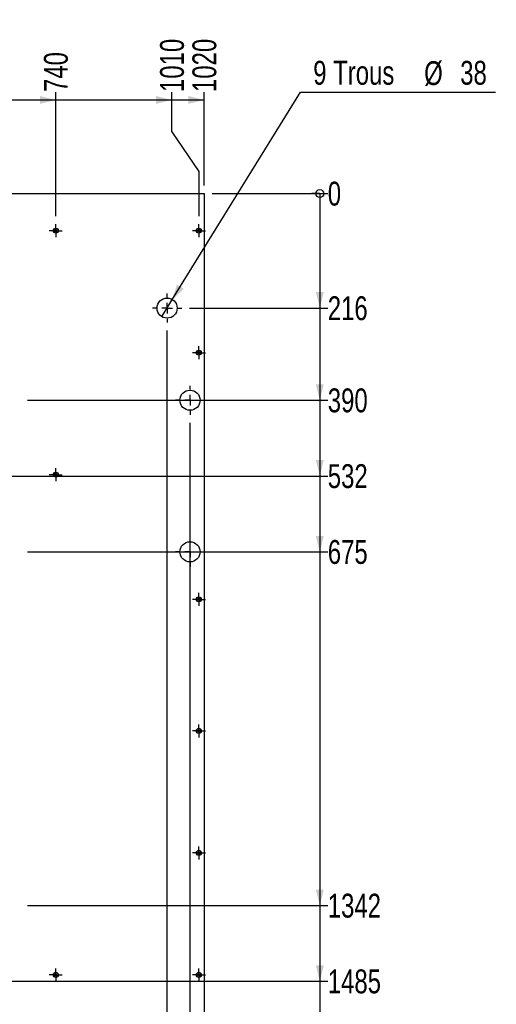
# Model space of a CAD drawing. Header units: millimetres. Extents: x 0 to 841, y 0 to 594.
# Tile 89 of 102: x 350 to 410, y 388 to 512. Entities that reach past the tile are written whole.
import ezdxf

# ---------------------------------------------------------------- set-up
doc = ezdxf.new("R2010")
doc.units = ezdxf.units.MM
doc.linetypes.add('CENTERX2', pattern=[20.32, 12.7, -2.54, 2.54, -2.54])
doc.layers.add('COTES', color=1, linetype='Continuous')
doc.layers.add('TRAIT-MIXTES', color=3, linetype='CENTERX2')
doc.layers.add('TRAIT-FORT', color=4, linetype='Continuous', lineweight=25)
doc.styles.add('SLDTEXTSTYLE0', font='TXT', dxfattribs={"width": 0.75})
doc.dimstyles.new('SLDDIMSTYLE2', dxfattribs={"dimtxt": 3, "dimasz": 0.333333, "dimexe": 0, "dimexo": 0.0625, "dimgap": 0.75, "dimtad": 0, "dimtih": 1, "dimtoh": 1, "dimdec": 0, "dimlfac": 15, "dimrnd": 1e-09, "dimdsep": 46, "dimtxsty": 'SLDTEXTSTYLE0', "dimblk1": 'ORIGIN', "dimblk2": 'ORIGIN', "dimsah": 1, "dimcen": 0.09, "dimadec": 0, "dimazin": 2, "dimtfac": 1, "dimtdec": 0, "dimtofl": 0, "dimtmove": 0, "dimatfit": 3, "dimldrblk": 'ORIGIN', "dimfxl": 1, "dimfrac": 2, "dimtolj": 1, "dimtzin": 12, "dimarcsym": 0})
doc.dimstyles.new('SLDDIMSTYLE3', dxfattribs={"dimtxt": 3, "dimasz": 2, "dimexe": 0, "dimexo": 0.0625, "dimgap": 0.75, "dimtad": 0, "dimtih": 1, "dimtoh": 1, "dimdec": 0, "dimlfac": 15, "dimrnd": 1e-09, "dimzin": 12, "dimdsep": 46, "dimtxsty": 'SLDTEXTSTYLE0', "dimsah": 1, "dimcen": 0.09, "dimadec": 0, "dimazin": 3, "dimtfac": 1, "dimtdec": 0, "dimtofl": 0, "dimtmove": 0, "dimatfit": 3, "dimfxl": 1, "dimfrac": 2, "dimtolj": 1, "dimtzin": 12, "dimarcsym": 0})
doc.dimstyles.new('SLDDIMSTYLE4', dxfattribs={"dimtxt": 3, "dimasz": 2, "dimexe": 0, "dimexo": 0.0625, "dimgap": 0.75, "dimtad": 0, "dimtih": 1, "dimtoh": 1, "dimdec": 0, "dimlfac": 15, "dimrnd": 1e-09, "dimzin": 12, "dimdsep": 46, "dimtxsty": 'SLDTEXTSTYLE0', "dimblk1": 'NONE', "dimsah": 1, "dimcen": 0, "dimadec": 0, "dimazin": 3, "dimtfac": 1, "dimtdec": 0, "dimtmove": 0, "dimatfit": 3, "dimldrblk": 'NONE', "dimfxl": 1, "dimfrac": 2, "dimtolj": 1, "dimtzin": 12, "dimarcsym": 0})

# ---------------------------------------------------------------- blocks, each defined once
blk = doc.blocks.new('_D_177')
at = {"layer": 'COTES', "color": 1, "transparency": 16777216}
for p, q in [((355.03, 487.4), (355.03, 503.01)), ((340.69, 502.01), (355.03, 502.01))]:
    blk.add_line(p, q, dxfattribs=at)
blk.add_solid([(355.03, 502.01), (353.03, 502.51), (353.03, 501.51)], dxfattribs=at)
at = {"layer": 'COTES', "color": 1, "transparency": 16777216, "insert": (353.54, 503.01), "char_height": 3, "attachment_point": 1, "rotation": 90, "style": 'SLDTEXTSTYLE0'}
blk.add_mtext('740', dxfattribs=at)
blk = doc.blocks.new('_D_178')
at = {"layer": 'COTES', "color": 1, "transparency": 16777216}
for p, q in [((369.63, 498.01), (369.63, 503.01)), ((355.03, 502.01), (369.63, 502.01)), ((369.63, 498.01), (373.03, 493.01)), ((373.03, 493.01), (373.03, 487.4))]:
    blk.add_line(p, q, dxfattribs=at)
blk.add_solid([(369.63, 502.01), (367.63, 502.51), (367.63, 501.51)], dxfattribs=at)
at = {"layer": 'COTES', "color": 1, "transparency": 16777216, "insert": (368.14, 503.01), "char_height": 3, "attachment_point": 1, "rotation": 90, "style": 'SLDTEXTSTYLE0'}
blk.add_mtext('1010', dxfattribs=at)
blk = doc.blocks.new('_D_179')
at = {"layer": 'COTES', "color": 1, "transparency": 16777216}
for p, q in [((373.69, 491.25), (373.69, 503.01)), ((369.63, 502.01), (373.69, 502.01))]:
    blk.add_line(p, q, dxfattribs=at)
blk.add_solid([(373.69, 502.01), (371.69, 502.51), (371.69, 501.51)], dxfattribs=at)
at = {"layer": 'COTES', "color": 1, "transparency": 16777216, "insert": (372.21, 503.01), "char_height": 3, "attachment_point": 1, "rotation": 90, "style": 'SLDTEXTSTYLE0'}
blk.add_mtext('1020', dxfattribs=at)
blk = doc.blocks.new('_ORIGIN')
at = {"color": 0, "linetype": 'ByBlock', "lineweight": -2}
blk.add_line((0, 0), (-1, 0), dxfattribs=at)
blk.add_circle((0, 0), 0.5, dxfattribs=at)
blk = doc.blocks.new('_D_195')
at = {"layer": 'COTES', "color": 1, "transparency": 16777216}
blk.add_line((374.69, 490.25), (389.23, 490.25), dxfattribs=at)
blk.add_blockref('_ORIGIN', (388.23, 490.25), dxfattribs=at)
at = {"layer": 'COTES', "color": 1, "transparency": 16777216, "insert": (389.23, 491.74), "char_height": 3, "attachment_point": 1, "style": 'SLDTEXTSTYLE0'}
blk.add_mtext('0', dxfattribs=at)
blk = doc.blocks.new('_D_196')
at = {"layer": 'COTES', "color": 1, "transparency": 16777216}
for p, q in [((388.23, 490.25), (388.23, 475.86)), ((371.86, 475.86), (389.23, 475.86))]:
    blk.add_line(p, q, dxfattribs=at)
blk.add_solid([(388.23, 475.86), (388.73, 477.86), (387.73, 477.86)], dxfattribs=at)
at = {"layer": 'COTES', "color": 1, "transparency": 16777216, "insert": (389.23, 477.34), "char_height": 3, "attachment_point": 1, "style": 'SLDTEXTSTYLE0'}
blk.add_mtext('216', dxfattribs=at)
blk = doc.blocks.new('_D_197')
at = {"layer": 'COTES', "color": 1, "transparency": 16777216}
for p, q in [((388.23, 475.86), (388.23, 464.28)), ((351.49, 464.28), (389.23, 464.28))]:
    blk.add_line(p, q, dxfattribs=at)
blk.add_solid([(388.23, 464.28), (388.73, 466.28), (387.73, 466.28)], dxfattribs=at)
at = {"layer": 'COTES', "color": 1, "transparency": 16777216, "insert": (389.23, 465.76), "char_height": 3, "attachment_point": 1, "style": 'SLDTEXTSTYLE0'}
blk.add_mtext('390', dxfattribs=at)
blk = doc.blocks.new('_D_198')
at = {"layer": 'COTES', "color": 1, "transparency": 16777216}
for p, q in [((388.23, 464.28), (388.23, 454.75)), ((314.84, 454.75), (389.23, 454.75))]:
    blk.add_line(p, q, dxfattribs=at)
blk.add_solid([(388.23, 454.75), (388.73, 456.75), (387.73, 456.75)], dxfattribs=at)
at = {"layer": 'COTES', "color": 1, "transparency": 16777216, "insert": (389.23, 456.24), "char_height": 3, "attachment_point": 1, "style": 'SLDTEXTSTYLE0'}
blk.add_mtext('532', dxfattribs=at)
blk = doc.blocks.new('_D_199')
at = {"layer": 'COTES', "color": 1, "transparency": 16777216}
for p, q in [((388.23, 454.75), (388.23, 445.23)), ((351.49, 445.23), (389.23, 445.23))]:
    blk.add_line(p, q, dxfattribs=at)
blk.add_solid([(388.23, 445.23), (388.73, 447.23), (387.73, 447.23)], dxfattribs=at)
at = {"layer": 'COTES', "color": 1, "transparency": 16777216, "insert": (389.23, 446.71), "char_height": 3, "attachment_point": 1, "style": 'SLDTEXTSTYLE0'}
blk.add_mtext('675', dxfattribs=at)
blk = doc.blocks.new('_D_200')
at = {"layer": 'COTES', "color": 1, "transparency": 16777216}
for p, q in [((388.23, 445.23), (388.23, 400.78)), ((351.49, 400.78), (389.23, 400.78))]:
    blk.add_line(p, q, dxfattribs=at)
blk.add_solid([(388.23, 400.78), (388.73, 402.78), (387.73, 402.78)], dxfattribs=at)
at = {"layer": 'COTES', "color": 1, "transparency": 16777216, "insert": (389.23, 402.26), "char_height": 3, "attachment_point": 1, "style": 'SLDTEXTSTYLE0'}
blk.add_mtext('1342', dxfattribs=at)
blk = doc.blocks.new('_D_201')
at = {"layer": 'COTES', "color": 1, "transparency": 16777216}
for p, q in [((388.23, 400.78), (388.23, 391.25)), ((324.15, 391.25), (389.23, 391.25))]:
    blk.add_line(p, q, dxfattribs=at)
blk.add_solid([(388.23, 391.25), (388.73, 393.25), (387.73, 393.25)], dxfattribs=at)
at = {"layer": 'COTES', "color": 1, "transparency": 16777216, "insert": (389.23, 392.74), "char_height": 3, "attachment_point": 1, "style": 'SLDTEXTSTYLE0'}
blk.add_mtext('1485', dxfattribs=at)
blk = doc.blocks.new('_D_202')
at = {"layer": 'COTES', "color": 1, "transparency": 16777216}
for p, q in [((388.23, 391.25), (388.23, 381.73)), ((351.49, 381.73), (389.23, 381.73))]:
    blk.add_line(p, q, dxfattribs=at)
blk.add_solid([(388.23, 381.73), (388.73, 383.73), (387.73, 383.73)], dxfattribs=at)
at = {"layer": 'COTES', "color": 1, "transparency": 16777216, "insert": (389.23, 383.21), "char_height": 3, "attachment_point": 1, "style": 'SLDTEXTSTYLE0'}
blk.add_mtext('1628', dxfattribs=at)
blk = doc.blocks.new('_D_203')
at = {"layer": 'COTES', "color": 1, "transparency": 16777216}
for p, q in [((388.23, 381.73), (388.23, 319.63)), ((384.23, 319.63), (379.23, 318.54)), ((384.23, 319.63), (389.23, 319.63)), ((379.23, 318.54), (358.86, 318.54))]:
    blk.add_line(p, q, dxfattribs=at)
blk.add_solid([(388.23, 319.63), (388.73, 321.63), (387.73, 321.63)], dxfattribs=at)
at = {"layer": 'COTES', "color": 1, "transparency": 16777216, "insert": (389.23, 321.12), "char_height": 3, "attachment_point": 1, "style": 'SLDTEXTSTYLE0'}
blk.add_mtext('2576', dxfattribs=at)
blk = doc.blocks.new('_D_204')
at = {"layer": 'COTES', "color": 1, "transparency": 16777216}
for p, q in [((388.23, 319.63), (388.23, 314.82)), ((379.23, 315.92), (369.36, 315.92)), ((384.23, 314.82), (379.23, 315.92)), ((384.23, 314.82), (389.23, 314.82))]:
    blk.add_line(p, q, dxfattribs=at)
blk.add_solid([(388.23, 314.82), (388.73, 316.82), (387.73, 316.82)], dxfattribs=at)
at = {"layer": 'COTES', "color": 1, "transparency": 16777216, "insert": (389.23, 316.31), "char_height": 3, "attachment_point": 1, "style": 'SLDTEXTSTYLE0'}
blk.add_mtext('2615', dxfattribs=at)
blk = doc.blocks.new('_D_205')
at = {"layer": 'COTES', "color": 1, "transparency": 16777216}
for p, q in [((388.23, 314.82), (388.23, 307.92)), ((369.36, 307.92), (389.23, 307.92))]:
    blk.add_line(p, q, dxfattribs=at)
blk.add_solid([(388.23, 307.92), (388.73, 309.92), (387.73, 309.92)], dxfattribs=at)
at = {"layer": 'COTES', "color": 1, "transparency": 16777216, "insert": (389.23, 309.4), "char_height": 3, "attachment_point": 1, "style": 'SLDTEXTSTYLE0'}
blk.add_mtext('2735', dxfattribs=at)
blk = doc.blocks.new('_D_206')
at = {"layer": 'COTES', "color": 1, "transparency": 16777216}
for p, q in [((388.23, 307.92), (388.23, 294.92)), ((374.69, 294.92), (389.23, 294.92))]:
    blk.add_line(p, q, dxfattribs=at)
blk.add_solid([(388.23, 294.92), (388.73, 296.92), (387.73, 296.92)], dxfattribs=at)
at = {"layer": 'COTES', "color": 1, "transparency": 16777216, "insert": (389.23, 296.4), "char_height": 3, "attachment_point": 1, "style": 'SLDTEXTSTYLE0'}
blk.add_mtext('2930', dxfattribs=at)
blk = doc.blocks.new('_D_214')
at = {"layer": 'COTES', "color": 1, "transparency": 16777216}
for p, q in [((369.03, 291.68), (369.03, 473.02)), ((366.22, 286.68), (369.03, 291.68)), ((366.22, 286.68), (366.22, 281.68)), ((361.41, 282.68), (366.22, 282.68))]:
    blk.add_line(p, q, dxfattribs=at)
blk.add_solid([(366.22, 282.68), (364.22, 283.18), (364.22, 282.18)], dxfattribs=at)
at = {"layer": 'COTES', "color": 1, "transparency": 16777216, "insert": (364.73, 275.03), "char_height": 3, "attachment_point": 1, "rotation": 90, "style": 'SLDTEXTSTYLE0'}
blk.add_mtext('950', dxfattribs=at)
blk = doc.blocks.new('_D_215')
at = {"layer": 'COTES', "color": 1, "transparency": 16777216}
for p, q in [((371.91, 291.68), (371.91, 461.44)), ((371.22, 286.68), (371.91, 291.68)), ((371.22, 286.68), (371.22, 281.68)), ((366.22, 282.68), (371.22, 282.68))]:
    blk.add_line(p, q, dxfattribs=at)
blk.add_solid([(371.22, 282.68), (369.22, 283.18), (369.22, 282.18)], dxfattribs=at)
at = {"layer": 'COTES', "color": 1, "transparency": 16777216, "insert": (369.74, 275.03), "char_height": 3, "attachment_point": 1, "rotation": 90, "style": 'SLDTEXTSTYLE0'}
blk.add_mtext('993', dxfattribs=at)
blk = doc.blocks.new('_D_217')
at = {"layer": 'COTES', "color": 1, "transparency": 16777216}
for p, q in [((369.64, 476.85), (385.82, 503.01)), ((385.82, 503.01), (410.31, 503.01)), ((368.42, 474.86), (369.64, 476.85))]:
    blk.add_line(p, q, dxfattribs=at)
blk.add_solid([(369.64, 476.85), (371.12, 478.29), (370.27, 478.81)], dxfattribs=at)
at = {"layer": 'COTES', "color": 1, "transparency": 16777216, "char_height": 3, "attachment_point": 1, "style": 'SLDTEXTSTYLE0'}
for s, insert in [('9 Trous', (387.4, 506.93)), ('%%c', (401.35, 506.88)), ('38', (405.88, 506.93))]:
    blk.add_mtext(s, dxfattribs=dict(at, insert=insert))
blk = doc.blocks.new('_NONE')
blk = doc.blocks.new('SW_CENTERMARKSYMBOL_97')
at = {"layer": 'TRAIT-MIXTES', "color": 0}
for p, q in [((-0.67, 0), (-0.82, 0)), ((0, 0), (-0.67, 0)), ((0, 0.67), (0, 0.82)), ((0, 0), (0, 0.67)), ((0, 0), (0, -0.67)), ((0, 0), (0.67, 0)), ((0.67, 0), (0.82, 0)), ((0, -0.67), (0, -0.82))]:
    blk.add_line(p, q, dxfattribs=at)
blk = doc.blocks.new('SW_CENTERMARKSYMBOL_98')
at = {"layer": 'TRAIT-MIXTES', "color": 0}
for p, q in [((-0.67, 0), (-0.82, 0)), ((0, 0), (-0.67, 0)), ((0, 0.67), (0, 0.82)), ((0, 0), (0, 0.67)), ((0, 0), (0, -0.67)), ((0, 0), (0.67, 0)), ((0.67, 0), (0.82, 0)), ((0, -0.67), (0, -0.82))]:
    blk.add_line(p, q, dxfattribs=at)
blk = doc.blocks.new('SW_CENTERMARKSYMBOL_102')
at = {"layer": 'TRAIT-MIXTES', "color": 0}
for p, q in [((-0.67, 0), (-0.82, 0)), ((0, 0), (-0.67, 0)), ((0, 0.67), (0, 0.82)), ((0, 0), (0, 0.67)), ((0, 0), (0, -0.67)), ((0, 0), (0.67, 0)), ((0.67, 0), (0.82, 0)), ((0, -0.67), (0, -0.82))]:
    blk.add_line(p, q, dxfattribs=at)
blk = doc.blocks.new('SW_CENTERMARKSYMBOL_103')
at = {"layer": 'TRAIT-MIXTES', "color": 0}
for p, q in [((-0.67, 0), (-0.82, 0)), ((0, 0), (-0.67, 0)), ((0, 0.67), (0, 0.82)), ((0, 0), (0, 0.67)), ((0, 0), (0, -0.67)), ((0, 0), (0.67, 0)), ((0.67, 0), (0.82, 0)), ((0, -0.67), (0, -0.82))]:
    blk.add_line(p, q, dxfattribs=at)
blk = doc.blocks.new('SW_CENTERMARKSYMBOL_110')
at = {"layer": 'TRAIT-MIXTES', "color": 0}
for p, q in [((-0.67, 0), (-0.82, 0)), ((0, 0), (-0.67, 0)), ((0, 0.67), (0, 0.82)), ((0, 0), (0, 0.67)), ((0, 0), (0, -0.67)), ((0, 0), (0.67, 0)), ((0.67, 0), (0.82, 0)), ((0, -0.67), (0, -0.82))]:
    blk.add_line(p, q, dxfattribs=at)
blk = doc.blocks.new('SW_CENTERMARKSYMBOL_111')
at = {"layer": 'TRAIT-MIXTES', "color": 0}
for p, q in [((-0.67, 0), (-0.82, 0)), ((0, 0), (-0.67, 0)), ((0, 0.67), (0, 0.82)), ((0, 0), (0, 0.67)), ((0, 0), (0, -0.67)), ((0, 0), (0.67, 0)), ((0.67, 0), (0.82, 0)), ((0, -0.67), (0, -0.82))]:
    blk.add_line(p, q, dxfattribs=at)
blk = doc.blocks.new('SW_CENTERMARKSYMBOL_115')
at = {"layer": 'TRAIT-MIXTES', "color": 0}
for p, q in [((-0.67, 0), (-0.82, 0)), ((0, 0), (-0.67, 0)), ((0, 0.67), (0, 0.82)), ((0, 0), (0, 0.67)), ((0, 0), (0, -0.67)), ((0, 0), (0.67, 0)), ((0.67, 0), (0.82, 0)), ((0, -0.67), (0, -0.82))]:
    blk.add_line(p, q, dxfattribs=at)
blk = doc.blocks.new('SW_CENTERMARKSYMBOL_116')
at = {"layer": 'TRAIT-MIXTES', "color": 0}
for p, q in [((-0.67, 0), (-0.82, 0)), ((0, 0), (-0.67, 0)), ((0, 0.67), (0, 0.82)), ((0, 0), (0, 0.67)), ((0, 0), (0, -0.67)), ((0, 0), (0.67, 0)), ((0.67, 0), (0.82, 0)), ((0, -0.67), (0, -0.82))]:
    blk.add_line(p, q, dxfattribs=at)
blk = doc.blocks.new('SW_CENTERMARKSYMBOL_123')
at = {"layer": 'TRAIT-MIXTES', "color": 0}
for p, q in [((-0.67, 0), (-0.82, 0)), ((0, 0), (-0.67, 0)), ((0, 0.67), (0, 0.82)), ((0, 0), (0, 0.67)), ((0, 0), (0, -0.67)), ((0, 0), (0.67, 0)), ((0.67, 0), (0.82, 0)), ((0, -0.67), (0, -0.82))]:
    blk.add_line(p, q, dxfattribs=at)
blk = doc.blocks.new('SW_CENTERMARKSYMBOL_127')
at = {"layer": 'TRAIT-MIXTES', "color": 0}
for p, q in [((0, 1.33), (0, 1.83)), ((-1.33, 0), (-1.83, 0)), ((0, 0), (-0.67, 0)), ((0, 0), (0, 0.67)), ((0, 0), (0, -0.67)), ((0, 0), (0.67, 0)), ((1.33, 0), (1.83, 0)), ((0, -1.33), (0, -1.83))]:
    blk.add_line(p, q, dxfattribs=at)
blk = doc.blocks.new('SW_CENTERMARKSYMBOL_128')
at = {"layer": 'TRAIT-MIXTES', "color": 0}
for p, q in [((0, 1.33), (0, 1.83)), ((-1.33, 0), (-1.83, 0)), ((0, 0), (-0.67, 0)), ((0, 0), (0, 0.67)), ((0, 0), (0, -0.67)), ((0, 0), (0.67, 0)), ((1.33, 0), (1.83, 0)), ((0, -1.33), (0, -1.83))]:
    blk.add_line(p, q, dxfattribs=at)
blk = doc.blocks.new('SW_CENTERMARKSYMBOL_129')
at = {"layer": 'TRAIT-MIXTES', "color": 0}
for p, q in [((0, 1.33), (0, 1.83)), ((-1.33, 0), (-1.83, 0)), ((0, 0), (-0.67, 0)), ((0, 0), (0, 0.67)), ((0, 0), (0, -0.67)), ((0, 0), (0.67, 0)), ((1.33, 0), (1.83, 0)), ((0, -1.33), (0, -1.83))]:
    blk.add_line(p, q, dxfattribs=at)

msp = doc.modelspace()

# ---------------------------------------------------------------- linework, layer by layer
at = {"layer": 'TRAIT-FORT', "color": 4, "linetype": 'Continuous', "lineweight": 25}
for p, q in [((305.69502, 490.25232), (373.69368, 490.25232)), ((373.69368, 490.25232), (373.69368, 294.91898))]:
    msp.add_line(p, q, dxfattribs=at)
for centre, radius in [((355.02702, 485.58565), 0.31333), ((355.02702, 485.58565), 0.15), ((373.02702, 485.58565), 0.31333), ((373.02702, 485.58565), 0.15), ((369.02953, 475.85642), 1.26667), ((373.02702, 470.25232), 0.31333), ((373.02702, 470.25232), 0.15), ((371.90759, 464.27609), 1.26667), ((355.02702, 454.91898), 0.31333), ((355.02702, 454.91898), 0.15), ((371.90759, 445.22671), 1.26667), ((373.02702, 439.25232), 0.31333), ((373.02702, 439.25232), 0.15), ((373.02702, 422.71898), 0.31333), ((373.02702, 422.71898), 0.15), ((373.02702, 407.38565), 0.31333), ((373.02702, 407.38565), 0.15), ((355.02702, 392.05232), 0.31333), ((373.02702, 392.05232), 0.31333), ((355.02702, 392.05232), 0.15), ((373.02702, 392.05232), 0.15)]:
    msp.add_circle(centre, radius, dxfattribs=at)

# ---------------------------------------------------------------- block references
at = {"layer": 'TRAIT-MIXTES', "color": 3}
for name, p in [('SW_CENTERMARKSYMBOL_116', (355.02702, 485.58565)), ('SW_CENTERMARKSYMBOL_115', (373.02702, 485.58565)), ('SW_CENTERMARKSYMBOL_127', (369.02953, 475.85642)), ('SW_CENTERMARKSYMBOL_103', (373.02702, 470.25232)), ('SW_CENTERMARKSYMBOL_128', (371.90759, 464.27609)), ('SW_CENTERMARKSYMBOL_123', (355.02702, 454.91898)), ('SW_CENTERMARKSYMBOL_129', (371.90759, 445.22671)), ('SW_CENTERMARKSYMBOL_102', (373.02702, 439.25232)), ('SW_CENTERMARKSYMBOL_98', (373.02702, 422.71898)), ('SW_CENTERMARKSYMBOL_97', (373.02702, 407.38565)), ('SW_CENTERMARKSYMBOL_111', (355.02702, 392.05232)), ('SW_CENTERMARKSYMBOL_110', (373.02702, 392.05232))]:
    msp.add_blockref(name, p, dxfattribs=at)

# ---------------------------------------------------------------- dimensions: what is measured, and where the dimension line sits
at = {"layer": 'COTES', "color": 1}
for feature_location, offset, dtype, origin, dimstyle, picture, middle in [((373.02702, 486.40232), (-3.40091, 16.61176), 1, (305.69502, 490.25232), 'SLDDIMSTYLE3', '_D_178', (369.62611, 507.44741)), ((373.69368, 490.25232), (0, 12.76176), 1, (305.69502, 490.25232), 'SLDDIMSTYLE3', '_D_179', (373.69368, 507.44741)), ((355.02702, 486.40232), (0, 16.61176), 1, (305.69502, 490.25232), 'SLDDIMSTYLE3', '_D_177', (355.02702, 506.33908)), ((373.693684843, 490.2523151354), (15.5338661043, 0), 0, (373.693684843, 490.2523151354), 'SLDDIMSTYLE2', '_D_195', (390.3358842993, 490.2523151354)), ((313.83951, 454.75309), (75.38804, 0), 0, (373.69368, 490.25232), 'SLDDIMSTYLE3', '_D_198', (392.55255, 454.75309)), ((323.15253, 391.25349), (66.07502, 0), 0, (373.69368, 490.25232), 'SLDDIMSTYLE3', '_D_201', (393.66088, 391.25349)), ((350.49169, 464.27609), (38.73587, 0), 0, (373.69368, 490.25232), 'SLDDIMSTYLE3', '_D_197', (392.55255, 464.27609)), ((350.49169, 445.22671), (38.73587, 0), 0, (373.69368, 490.25232), 'SLDDIMSTYLE3', '_D_199', (392.55255, 445.22671)), ((350.49169, 400.77817), (38.73587, 0), 0, (373.69368, 490.25232), 'SLDDIMSTYLE3', '_D_200', (393.66088, 400.77817)), ((350.49169, 381.7288), (38.73587, 0), 0, (373.69368, 490.25232), 'SLDDIMSTYLE3', '_D_202', (393.66088, 381.7288)), ((357.85598, 318.53907), (31.37157, 1.09502), 0, (373.69368, 490.25232), 'SLDDIMSTYLE3', '_D_203', (393.66088, 319.63409)), ((368.36035, 315.91898), (20.8672, -1.09502), 0, (373.69368, 490.25232), 'SLDDIMSTYLE3', '_D_204', (393.66088, 314.82396)), ((368.36035, 307.91898), (20.8672, 0), 0, (373.69368, 490.25232), 'SLDDIMSTYLE3', '_D_205', (393.66088, 307.91898)), ((370.86287, 475.85642), (18.36469, 0), 0, (373.69368, 490.25232), 'SLDDIMSTYLE3', '_D_196', (392.55255, 475.85642)), ((373.69368, 294.91898), (15.53387, 0), 0, (373.69368, 490.25232), 'SLDDIMSTYLE3', '_D_206', (393.66088, 294.91898)), ((369.02953, 474.02309), (-2.81264, -192.33971), 1, (305.69502, 294.91898), 'SLDDIMSTYLE3', '_D_214', (366.21689, 278.35838)), ((371.90759, 462.44275), (-0.68362, -180.75938), 1, (305.69502, 294.91898), 'SLDDIMSTYLE3', '_D_215', (371.22397, 278.35838))]:
    dim = msp.add_ordinate_dim(feature_location=feature_location, offset=offset, dtype=dtype, origin=origin, dimstyle=dimstyle, dxfattribs=at)
    dim.commit()
    dim.dimension.update_dxf_attribs({"geometry": picture, "text_midpoint": middle})
dim = msp.add_diameter_dim_2p(p1=(368.41609, 474.86405), p2=(369.64298, 476.84879), text='9 Trous %%c38', dimstyle='SLDDIMSTYLE4', dxfattribs=at)
dim.commit()
dim.dimension.update_dxf_attribs({"geometry": '_D_217', "text_midpoint": (398.8587, 505.41825), "dimtype": 163})

doc.saveas('drawing.dxf')
